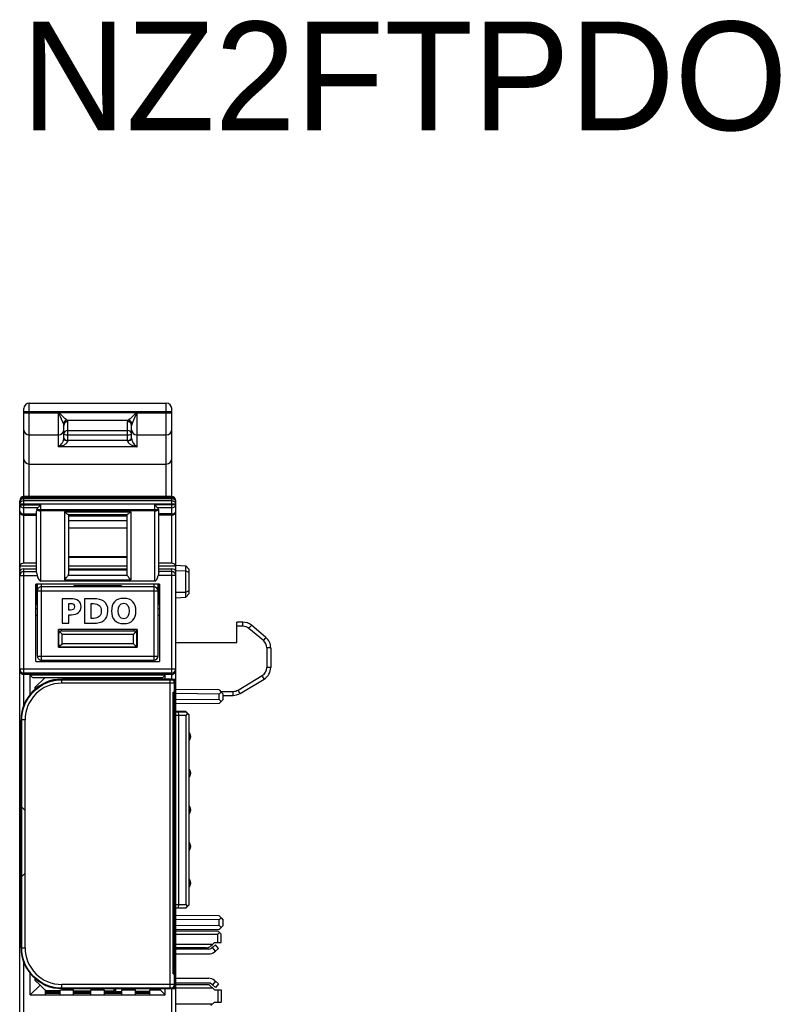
# Model space of a CAD drawing. Extents: x 0 to 182, y 0 to 177.
# Tile 9 of 14: x 0 to 56, y 104 to 177. Entities that reach past the tile are written whole.
import ezdxf

# ---------------------------------------------------------------- set-up
doc = ezdxf.new("R2010")
doc.units = 0
doc.header["$LTSCALE"] = 11.513731
doc.header["$MEASUREMENT"] = 0
doc.layers.get('0').update_dxf_attribs({"linetype": 'CONTINUOUS'})
doc.styles.add('TEXTSTYLE_3', font='txt')

msp = doc.modelspace()

# ---------------------------------------------------------------- linework, layer by layer
at = {"color": 7, "linetype": 'CONTINUOUS'}
for p, q in [((0.7987, 136.7219), (0.7987, 148.1114)), ((1.1986, 141.625), (1.1986, 148.5114)), ((1.1986, 148.5114), (11.2986, 148.5114)), ((11.2986, 141.625), (11.2986, 148.5114)), ((11.6986, 136.7219), (11.6986, 148.1114)), ((0.7987, 147.9113), (11.6986, 147.9113)), ((0.7987, 147.7896), (3.3725, 147.7896)), ((3.3487, 145.3006), (3.3487, 147.8369)), ((3.3725, 147.7896), (3.3487, 147.8369)), ((3.3904, 147.8051), (3.3487, 147.8369)), ((3.3487, 147.8369), (9.1485, 147.8369)), ((3.3904, 147.8051), (3.3725, 147.7896)), ((3.3907, 147.7549), (3.3725, 147.7896)), ((3.4186, 147.7814), (3.3904, 147.8051)), ((3.4186, 147.6956), (3.3907, 147.7549)), ((3.472, 147.7314), (3.4186, 147.7814)), ((3.4986, 147.5182), (3.4186, 147.6956)), ((3.5764, 147.6291), (3.472, 147.7314)), ((3.6577, 147.1637), (3.4986, 147.5182)), ((3.6784, 147.5302), (3.5764, 147.6291)), ((3.7993, 147.4172), (3.6784, 147.5302)), ((3.8568, 147.3666), (3.7993, 147.4172)), ((3.934, 147.3032), (3.8568, 147.3666)), ((3.9685, 147.2773), (3.934, 147.3032)), ((8.5635, 147.3036), (8.5288, 147.2777)), ((8.6414, 147.3673), (8.5635, 147.3036)), ((8.6993, 147.4186), (8.6414, 147.3673)), ((8.8216, 147.533), (8.6993, 147.4186)), ((8.9597, 147.6673), (8.8216, 147.533)), ((8.9628, 147.4386), (8.8295, 147.1416)), ((9.0307, 147.7366), (8.9597, 147.6673)), ((9.0417, 147.6146), (8.9628, 147.4386)), ((9.0806, 147.7831), (9.0307, 147.7366)), ((9.0821, 147.7035), (9.0417, 147.6146)), ((9.1069, 147.8051), (9.0806, 147.7831)), ((9.11, 147.7617), (9.0821, 147.7035)), ((9.1485, 147.8369), (9.1069, 147.8051)), ((9.1069, 147.8051), (9.1247, 147.7896)), ((9.1247, 147.7896), (9.11, 147.7617)), ((9.1485, 147.8369), (9.1247, 147.7896)), ((9.1247, 147.7896), (11.6986, 147.7896)), ((9.1485, 145.3006), (9.1485, 147.8369)), ((3.7201, 147.0242), (3.6577, 147.1637)), ((3.7487, 145.9), (3.7487, 146.8588)), ((3.9988, 147.2574), (3.9685, 147.2773)), ((3.9988, 147.2574), (8.4981, 147.2574)), ((4.0484, 145.7384), (4.0484, 147.1489)), ((8.4485, 145.7384), (8.4485, 147.1489)), ((8.5288, 147.2777), (8.4981, 147.2574)), ((8.7485, 145.9), (8.7485, 146.8588)), ((8.8295, 147.1416), (8.7768, 147.0242)), ((1.1986, 146.1787), (3.3487, 146.1787)), ((3.7363, 145.8104), (3.7452, 145.8563)), ((3.7452, 145.8563), (3.7487, 145.9)), ((4.0484, 146.5015), (8.4485, 146.5015)), ((4.0484, 146.1797), (8.4485, 146.1797)), ((8.7485, 145.9), (8.7496, 145.8759)), ((8.7496, 145.8759), (8.7527, 145.8507)), ((8.7527, 145.8507), (8.7592, 145.8184)), ((9.1485, 146.1787), (11.2986, 146.1787)), ((3.3487, 145.3006), (3.4069, 145.3412)), ((3.3487, 145.3006), (3.4493, 145.3223)), ((9.1485, 145.3006), (3.3487, 145.3006)), ((3.4069, 145.3412), (3.4641, 145.3891)), ((3.4493, 145.3223), (3.5485, 145.3502)), ((3.4641, 145.3891), (3.5199, 145.4442)), ((3.5199, 145.4442), (3.5743, 145.5066)), ((3.5485, 145.3502), (3.6467, 145.385)), ((3.5743, 145.5066), (3.6006, 145.541)), ((3.6006, 145.541), (3.6264, 145.5772)), ((3.6264, 145.5772), (3.6508, 145.6154)), ((3.6467, 145.385), (3.6963, 145.4056)), ((3.6508, 145.6154), (3.6743, 145.6568)), ((3.6743, 145.6568), (3.6915, 145.6906)), ((3.6915, 145.6906), (3.7073, 145.7257)), ((3.6963, 145.4056), (3.7452, 145.4287)), ((3.7073, 145.7257), (3.7232, 145.7677)), ((3.7232, 145.7677), (3.7363, 145.8104)), ((3.7452, 145.4287), (3.7914, 145.4525)), ((3.7914, 145.4525), (3.8365, 145.4787)), ((3.8365, 145.4787), (3.8865, 145.5121)), ((3.8865, 145.5121), (3.934, 145.5497)), ((3.934, 145.5497), (3.9564, 145.57)), ((3.9564, 145.57), (3.9778, 145.5913)), ((3.9778, 145.5913), (4.0088, 145.6303)), ((4.0088, 145.6303), (4.0222, 145.6509)), ((4.0222, 145.6509), (4.0332, 145.6723)), ((4.0332, 145.6723), (4.0415, 145.6943)), ((4.0415, 145.6943), (4.0467, 145.7161)), ((4.0467, 145.7161), (4.0484, 145.7384)), ((8.4485, 145.7694), (4.0484, 145.7694)), ((8.4485, 145.7384), (8.4516, 145.7109)), ((8.4516, 145.7109), (8.4599, 145.6826)), ((8.4599, 145.6826), (8.4729, 145.6547)), ((8.4729, 145.6547), (8.4853, 145.6347)), ((8.4853, 145.6347), (8.4991, 145.6154)), ((8.4991, 145.6154), (8.5291, 145.5813)), ((8.5291, 145.5813), (8.5622, 145.5503)), ((8.5622, 145.5503), (8.5959, 145.5228)), ((8.5959, 145.5228), (8.6314, 145.4976)), ((8.6314, 145.4976), (8.6714, 145.4725)), ((8.6714, 145.4725), (8.7124, 145.449)), ((8.7124, 145.449), (8.7541, 145.4273)), ((8.7541, 145.4273), (8.7968, 145.4077)), ((8.7592, 145.8184), (8.7678, 145.786)), ((8.7678, 145.786), (8.7882, 145.7298)), ((8.7882, 145.7298), (8.804, 145.694)), ((8.7968, 145.4077), (8.8833, 145.3726)), ((8.804, 145.694), (8.8212, 145.6595)), ((8.8212, 145.6595), (8.8443, 145.6189)), ((8.8443, 145.6189), (8.8688, 145.5803)), ((8.8688, 145.5803), (8.9146, 145.5169)), ((8.8833, 145.3726), (8.9708, 145.3433)), ((8.9146, 145.5169), (8.9708, 145.4511)), ((8.9708, 145.4511), (9.029, 145.3932)), ((8.9708, 145.3433), (9.0593, 145.3195)), ((9.029, 145.3932), (9.0882, 145.3429)), ((9.0593, 145.3195), (9.1485, 145.3006)), ((9.0882, 145.3429), (9.1485, 145.3006)), ((1.1986, 144.0273), (11.2986, 144.0273)), ((11.6986, 141.625), (0.7987, 141.625)), ((11.6986, 141.5557), (0.7987, 141.5557)), ((0.4986, 20.9262), (0.4986, 141.3249)), ((0.4986, 141.102), (11.9986, 141.102)), ((0.4986, 141.02), (2.0485, 141.02)), ((11.6986, 141.4679), (0.7987, 141.4679)), ((11.6986, 141.3142), (0.7987, 141.3142)), ((1.8363, 140.8078), (0.7987, 140.8078)), ((1.8363, 140.8078), (2.0485, 141.02)), ((2.0485, 135.4063), (2.0485, 141.02)), ((10.4487, 135.4063), (10.4487, 141.02)), ((10.6606, 140.8078), (10.4487, 141.02)), ((11.9986, 141.02), (10.4487, 141.02)), ((11.6986, 140.8078), (10.6606, 140.8078)), ((11.9986, 140.5605), (11.9986, 141.3249)), ((0.7987, 140.3482), (1.7485, 140.3482)), ((0.7987, 140.2604), (1.7485, 140.2604)), ((1.7485, 136.0326), (1.7485, 140.5477)), ((1.7557, 140.6569), (1.7605, 140.6793)), ((1.7605, 140.6793), (10.7367, 140.6793)), ((10.4487, 140.5766), (2.0485, 140.5766)), ((3.7986, 140.5133), (3.7986, 135.5055)), ((3.7986, 140.5133), (3.8727, 140.4464)), ((3.7986, 140.5133), (8.6986, 140.5133)), ((3.8727, 140.4464), (3.9475, 140.3868)), ((3.9475, 140.3868), (3.9833, 140.3613)), ((3.9833, 140.3613), (4.0174, 140.34)), ((4.0174, 140.34), (4.0412, 140.3272)), ((4.0412, 140.3272), (4.0629, 140.3189)), ((4.0629, 140.3189), (4.0804, 140.3158)), ((4.0804, 140.3158), (8.4168, 140.3158)), ((4.0987, 140.3158), (4.0987, 135.9044)), ((4.0987, 140.2225), (8.3985, 140.2225)), ((8.3985, 140.3158), (8.3985, 135.9044)), ((8.4316, 140.3179), (8.4168, 140.3158)), ((8.4499, 140.3245), (8.4316, 140.3179)), ((8.4774, 140.3386), (8.4499, 140.3245)), ((8.5077, 140.3572), (8.4774, 140.3386)), ((8.5701, 140.4023), (8.5077, 140.3572)), ((8.6342, 140.455), (8.5701, 140.4023)), ((8.6986, 140.5133), (8.6342, 140.455)), ((8.6986, 140.5133), (8.6986, 135.5055)), ((10.7416, 140.6569), (10.7367, 140.6793)), ((10.7484, 136.0326), (10.7484, 140.5477)), ((11.6986, 140.3482), (10.7484, 140.3482)), ((11.6986, 140.2604), (10.7484, 140.2604)), ((11.9986, 20.9262), (11.9986, 140.5594)), ((4.0987, 139.8635), (8.3985, 139.8635)), ((4.0987, 139.3292), (8.3985, 139.3292)), ((4.0987, 137.2146), (8.3985, 137.2146)), ((4.0987, 137.1763), (8.3985, 137.1763)), ((0.5196, 136.538), (1.7485, 136.538)), ((1.7485, 136.7219), (0.7987, 136.7219)), ((4.0987, 136.538), (8.3985, 136.538)), ((11.6986, 136.7219), (10.7484, 136.7219)), ((10.7484, 136.538), (11.9777, 136.538)), ((11.9986, 136.5765), (12.749, 136.5369)), ((12.749, 134.2156), (12.749, 136.5369)), ((12.749, 136.5369), (12.9988, 136.26)), ((0.4986, 135.8169), (1.7946, 135.8169)), ((0.7987, 126.2533), (0.7987, 136.2965)), ((0.7987, 136.2965), (1.7485, 136.2965)), ((0.7987, 136.0991), (1.7485, 136.0991)), ((1.7485, 136.0326), (1.7495, 136.0119)), ((1.7495, 136.0119), (1.7571, 135.9668)), ((1.7571, 135.9668), (1.7626, 135.9427)), ((1.7626, 135.9427), (1.7757, 135.893)), ((1.7757, 135.893), (1.7946, 135.8169)), ((3.9454, 135.6564), (3.986, 135.7043)), ((3.986, 135.7043), (4.0246, 135.7528)), ((4.0246, 135.7528), (4.0474, 135.7845)), ((4.0474, 135.7845), (4.0677, 135.8155)), ((4.0677, 135.8155), (4.0839, 135.8445)), ((4.0839, 135.8445), (8.4133, 135.8445)), ((4.0987, 136.2965), (8.3985, 136.2965)), ((4.0987, 136.2279), (8.3985, 136.2279)), ((8.4295, 135.8155), (8.4133, 135.8445)), ((8.4499, 135.7845), (8.4295, 135.8155)), ((8.4726, 135.7528), (8.4499, 135.7845)), ((8.5108, 135.7043), (8.4726, 135.7528)), ((8.5518, 135.6564), (8.5108, 135.7043)), ((10.7216, 135.893), (10.7026, 135.8169)), ((11.9986, 135.8169), (10.7026, 135.8169)), ((10.7346, 135.9427), (10.7216, 135.893)), ((10.7401, 135.9668), (10.7346, 135.9427)), ((10.7474, 136.0119), (10.7401, 135.9668)), ((10.7484, 136.0326), (10.7474, 136.0119)), ((10.7484, 136.2965), (11.6986, 136.2965)), ((11.6986, 136.0991), (10.7484, 136.0991)), ((11.6986, 128.1592), (11.6986, 136.2965)), ((11.9986, 136.1762), (12.749, 136.16)), ((12.749, 136.16), (12.9988, 136.0453)), ((12.9988, 134.493), (12.9988, 136.26)), ((1.6985, 129.4762), (1.6985, 135.1765)), ((10.7987, 135.1765), (1.6985, 135.1765)), ((1.7261, 135.1765), (1.7261, 134.5029)), ((1.7423, 135.1765), (1.7423, 134.5033)), ((1.7743, 133.6765), (1.7743, 135.1765)), ((1.7987, 129.8765), (1.7987, 135.1765)), ((10.4487, 135.4063), (2.0485, 135.4063)), ((2.0985, 129.5765), (2.0985, 135.1765)), ((10.3984, 134.9763), (2.0985, 134.9763)), ((3.7986, 135.5055), (3.8744, 135.5802)), ((3.7986, 135.5055), (8.6986, 135.5055)), ((3.8744, 135.5802), (3.9454, 135.6564)), ((4.4987, 135.0635), (4.4987, 134.9763)), ((7.9986, 135.0635), (4.4987, 135.0635)), ((7.9986, 135.0635), (7.9986, 134.9763)), ((8.6228, 135.5802), (8.5518, 135.6564)), ((8.6986, 135.5055), (8.6228, 135.5802)), ((10.3984, 129.5765), (10.3984, 135.1765)), ((10.6985, 129.8765), (10.6985, 135.1765)), ((10.7229, 133.6765), (10.7229, 135.1765)), ((10.7987, 135.1765), (10.7987, 129.4762)), ((1.7261, 134.5029), (1.7423, 134.5033)), ((1.7274, 134.1409), (1.7261, 134.5029)), ((1.7423, 134.5033), (1.7409, 134.1416)), ((1.7987, 134.6762), (10.6985, 134.6762)), ((11.9986, 134.5763), (12.749, 134.5925)), ((12.749, 134.5925), (12.9988, 134.7076)), ((12.749, 134.2156), (12.9988, 134.493)), ((1.7987, 133.6765), (1.6985, 133.6765)), ((1.7987, 133.6689), (1.6985, 133.6689)), ((1.7409, 134.1416), (1.7274, 134.1409)), ((10.7987, 133.6765), (10.6985, 133.6765)), ((10.7987, 133.6689), (10.6985, 133.6689)), ((11.9986, 134.1763), (12.749, 134.2156)), ((1.6985, 133.3788), (1.7987, 133.3788)), ((1.6985, 132.8865), (1.7987, 132.8865)), ((10.6985, 133.3788), (10.7987, 133.3788)), ((10.6985, 132.8865), (10.7987, 132.8865)), ((16.4986, 130.8763), (16.4986, 132.3763)), ((16.9344, 132.3763), (16.4986, 132.3763)), ((16.9451, 132.0762), (16.4986, 132.0762)), ((18.6415, 131.2497), (17.5773, 132.1424)), ((3.3487, 130.5263), (3.3487, 131.8265)), ((9.1485, 131.8265), (3.3487, 131.8265)), ((3.3735, 130.7388), (3.3735, 131.8265)), ((3.4321, 131.6804), (3.6236, 131.4888)), ((3.5737, 131.7389), (3.5737, 131.8265)), ((3.5737, 131.7389), (8.9235, 131.7389)), ((3.6236, 130.7888), (3.6236, 131.4888)), ((3.6236, 131.4888), (8.8736, 131.4888)), ((9.0652, 131.6804), (8.8736, 131.4888)), ((8.8736, 130.7888), (8.8736, 131.4888)), ((8.9235, 131.7389), (8.9235, 131.8265)), ((9.1237, 130.7388), (9.1237, 131.8265)), ((9.1485, 131.8265), (9.1485, 130.5263)), ((18.4589, 131.02), (17.395, 131.9126)), ((3.3987, 130.642), (3.3987, 130.539)), ((3.4321, 130.5976), (3.6236, 130.7888)), ((8.8736, 130.7888), (3.6236, 130.7888)), ((9.0652, 130.5976), (8.8736, 130.7888)), ((9.0986, 130.642), (9.0986, 130.539)), ((11.9986, 130.8763), (16.4986, 130.8763)), ((3.3487, 130.539), (3.5723, 130.539)), ((3.3487, 130.5263), (9.1485, 130.5263)), ((8.9235, 130.539), (3.5737, 130.539)), ((7.4487, 130.539), (7.4487, 130.5263)), ((7.5486, 130.5263), (7.5486, 130.539)), ((8.5487, 130.5263), (8.5487, 130.539)), ((8.6486, 130.539), (8.6486, 130.5263)), ((9.1485, 130.539), (8.9246, 130.539)), ((18.709, 130.4835), (18.709, 129.0425)), ((18.9987, 130.4835), (18.709, 130.4835)), ((18.9987, 130.4835), (18.9987, 129.0425)), ((1.6985, 129.4762), (10.7987, 129.4762)), ((1.7987, 129.8765), (10.6985, 129.8765)), ((2.0985, 129.5765), (10.3984, 129.5765)), ((0.4986, 128.9264), (11.9986, 128.9264)), ((0.5013, 128.7586), (0.4986, 128.7951)), ((0.5093, 128.7228), (0.5013, 128.7586)), ((0.5234, 128.6852), (0.5093, 128.7228)), ((0.5441, 128.6494), (0.5234, 128.6852)), ((0.5713, 128.6156), (0.5441, 128.6494)), ((0.6043, 128.5857), (0.5713, 128.6156)), ((0.6436, 128.5595), (0.6043, 128.5857)), ((0.6787, 128.5429), (0.6436, 128.5595)), ((0.717, 128.5305), (0.6787, 128.5429)), ((0.7573, 128.5226), (0.717, 128.5305)), ((0.7987, 128.5202), (0.7573, 128.5226)), ((11.6986, 128.6273), (0.7987, 128.6273)), ((11.6986, 128.5202), (0.7987, 128.5202)), ((1.2737, 127.0722), (1.2737, 128.4764)), ((1.4736, 128.2763), (1.2737, 128.4764)), ((11.2235, 128.4764), (1.2737, 128.4764)), ((11.0237, 128.2763), (11.2235, 128.4764)), ((11.2235, 128.1764), (11.2235, 128.4764)), ((11.6986, 128.5202), (11.7399, 128.5226)), ((11.7399, 128.5226), (11.7802, 128.5305)), ((11.7802, 128.5305), (11.8185, 128.5429)), ((11.8185, 128.5429), (11.8536, 128.5595)), ((11.8536, 128.5595), (11.8929, 128.5857)), ((11.8929, 128.5857), (11.926, 128.6156)), ((11.926, 128.6156), (11.9528, 128.6494)), ((11.9528, 128.6494), (11.9735, 128.6852)), ((11.9735, 128.6852), (11.988, 128.7228)), ((11.988, 128.7228), (11.9959, 128.7586)), ((11.9959, 128.7586), (11.9986, 128.7951)), ((16.5923, 127.3761), (18.3693, 128.4423)), ((18.9987, 129.0425), (18.709, 129.0425)), ((11.0237, 128.2763), (1.4736, 128.2763)), ((1.6486, 127.5762), (2.3486, 128.2763)), ((3.5985, 127.8763), (3.5985, 128.1764)), ((11.5987, 128.1764), (3.5985, 128.1764)), ((11.8987, 127.8763), (3.5985, 127.8763)), ((7.4487, 128.2763), (7.4487, 128.1764)), ((7.4563, 128.1764), (7.4563, 128.2763)), ((7.5486, 128.1764), (7.5486, 128.2763)), ((8.5487, 128.1764), (8.5487, 128.2763)), ((8.5587, 128.2763), (8.5587, 128.1764)), ((8.6411, 128.2763), (8.6411, 128.1764)), ((8.6486, 128.2763), (8.6486, 128.1764)), ((9.9485, 128.2763), (9.9485, 128.1764)), ((10.8487, 128.2763), (10.8487, 128.1764)), ((11.5987, 105.3764), (11.5987, 128.1764)), ((11.8987, 105.6765), (11.8987, 127.8763)), ((16.736, 127.1187), (18.513, 128.185)), ((1.6486, 127.456), (1.6486, 127.5762)), ((11.7985, 106.4612), (11.7985, 127.2262)), ((15.196, 127.3792), (11.9986, 127.4071)), ((15.196, 127.0791), (11.9986, 127.107)), ((15.196, 127.3792), (15.3473, 127.2276)), ((15.196, 127.0791), (15.3473, 127.2276)), ((15.196, 126.6736), (15.196, 127.0791)), ((15.2987, 127.2765), (16.232, 127.2765)), ((15.3473, 127.2276), (15.4985, 127.0763)), ((15.4985, 126.6764), (15.4985, 127.0763)), ((15.196, 126.6736), (11.9986, 126.6457)), ((15.196, 126.3739), (11.9986, 126.346)), ((15.196, 126.6736), (15.3473, 126.5251)), ((15.196, 126.3739), (15.3473, 126.5251)), ((15.3473, 126.5251), (15.4985, 126.6764)), ((15.4985, 126.9764), (16.2216, 126.9764)), ((12.7486, 125.8013), (11.9986, 125.8013)), ((11.9986, 125.7765), (12.7486, 125.7765)), ((12.1658, 125.7765), (12.1985, 125.5264)), ((12.8737, 125.6763), (12.7486, 125.8013)), ((12.9988, 125.5264), (12.7486, 125.7765)), ((12.8572, 125.668), (12.7573, 125.5264)), ((12.8737, 125.6763), (12.861, 125.6639)), ((12.8737, 125.6763), (12.9988, 125.5512)), ((12.9988, 111.5514), (12.9988, 125.5512)), ((0.5985, 108.3764), (0.5985, 125.1764)), ((0.8986, 125.1764), (0.5985, 125.1764)), ((0.8986, 108.3764), (0.8986, 125.1764)), ((11.9986, 125.5264), (12.7573, 125.5264)), ((12.1985, 125.5264), (12.1985, 111.5765)), ((12.7573, 111.5765), (12.7573, 125.5264)), ((13.0187, 123.7115), (13.0187, 124.1914)), ((13.0187, 121.0113), (13.0187, 121.4915)), ((0.5988, 118.7847), (0.8986, 118.485)), ((13.0187, 118.3113), (13.0187, 118.7912)), ((0.5389, 115.5601), (0.5389, 117.9927)), ((0.5389, 117.9927), (0.5985, 117.9927)), ((0.5985, 115.5601), (0.5389, 115.5601)), ((13.0187, 115.6114), (13.0187, 116.0913)), ((0.5988, 113.5854), (0.8986, 113.8851)), ((13.0187, 112.9115), (13.0187, 113.3914)), ((11.9986, 111.5765), (12.7573, 111.5765)), ((11.9986, 111.3264), (12.7486, 111.3264)), ((12.7486, 111.3012), (11.9986, 111.3012)), ((12.1985, 111.5765), (12.1658, 111.3264)), ((12.7486, 111.3012), (12.9988, 111.5514)), ((12.7486, 111.3264), (12.8572, 111.4349)), ((12.8572, 111.4349), (12.7573, 111.5765)), ((12.9988, 111.5765), (12.8572, 111.4349)), ((12.8737, 111.4263), (12.861, 111.4387)), ((15.196, 110.729), (11.9986, 110.7569)), ((15.196, 110.429), (11.9986, 110.4569)), ((15.196, 110.729), (15.3473, 110.5778)), ((15.196, 110.429), (15.3473, 110.5778)), ((15.196, 110.0238), (15.196, 110.429)), ((15.3473, 110.5778), (15.4985, 110.4262)), ((15.4985, 110.0262), (15.4985, 110.4262)), ((15.196, 110.0238), (11.9986, 109.9959)), ((15.196, 109.7238), (11.9986, 109.6959)), ((11.9986, 109.6263), (15.0985, 109.6263)), ((15.2236, 109.5015), (15.0985, 109.6263)), ((15.196, 110.0238), (15.3473, 109.875)), ((15.196, 109.7238), (15.3473, 109.875)), ((15.3473, 109.875), (15.4985, 110.0262)), ((11.9986, 109.3765), (15.0985, 109.3765)), ((15.0985, 109.3765), (15.2236, 109.5015)), ((15.0985, 108.7763), (15.0985, 109.3765)), ((15.3487, 109.3765), (15.2236, 109.5015)), ((15.3487, 108.7763), (15.3487, 109.3765)), ((0.5985, 108.3764), (0.8986, 108.3764)), ((14.6986, 108.6265), (11.9986, 108.6265)), ((14.2414, 108.3764), (11.9986, 108.3764)), ((14.4326, 108.2744), (11.9986, 108.2744)), ((14.5949, 108.5228), (14.6986, 108.6265)), ((14.702, 108.4088), (14.6255, 108.3443)), ((14.6986, 108.6265), (14.8485, 108.7763)), ((14.702, 108.4088), (14.9318, 108.6017)), ((14.927, 108.1407), (14.702, 108.4088)), ((14.8485, 108.7763), (15.3487, 108.7763)), ((14.8505, 108.0763), (14.927, 108.1407)), ((14.927, 108.1407), (15.1568, 108.3333)), ((15.1568, 108.3333), (14.9318, 108.6017)), ((11.9986, 107.9244), (14.4326, 107.9244)), ((0.7987, 101.4535), (0.7987, 107.2994)), ((1.2737, 104.9013), (1.2737, 106.4805)), ((1.6486, 105.9765), (1.6486, 106.0964)), ((1.9986, 105.6265), (1.6486, 105.9765)), ((11.9986, 106.1285), (14.4326, 106.1285)), ((14.8505, 105.9765), (14.927, 105.9121)), ((1.9986, 105.6265), (1.2737, 104.9013)), ((2.3486, 105.2765), (1.9986, 105.6265)), ((2.3486, 105.2765), (2.3985, 105.2765)), ((2.3985, 104.9013), (2.3985, 105.2765)), ((3.4738, 105.211), (2.3985, 105.2203)), ((3.4738, 104.9013), (3.4738, 105.2765)), ((3.4738, 105.2765), (4.4735, 105.2765)), ((3.5985, 105.3764), (3.5985, 105.6765)), ((11.8987, 105.6765), (3.5985, 105.6765)), ((11.5987, 105.3764), (3.5985, 105.3764)), ((4.4735, 104.9013), (4.4735, 105.2765)), ((5.7485, 104.9013), (5.7485, 105.2765)), ((5.7485, 105.2765), (6.7487, 105.2765)), ((6.7487, 104.9013), (6.7487, 105.2765)), ((7.4487, 105.3764), (7.4487, 105.1263)), ((7.4563, 105.1263), (7.4563, 105.3764)), ((7.5486, 105.3764), (7.5486, 105.1263)), ((8.0237, 104.9013), (8.0237, 105.2765)), ((8.0237, 105.2765), (9.0235, 105.2765)), ((8.5487, 105.3764), (8.5487, 105.2765)), ((8.6411, 105.3764), (8.6411, 105.2765)), ((8.6486, 105.3764), (8.6486, 105.2765)), ((9.0235, 104.9013), (9.0235, 105.2765)), ((10.0987, 104.9013), (10.0987, 105.2765)), ((10.0987, 105.2765), (10.8487, 105.2765)), ((10.8487, 105.3764), (10.8487, 105.2765)), ((10.8487, 105.2765), (11.2235, 104.9013)), ((11.2235, 104.9013), (11.2235, 105.3764)), ((11.6986, 103.3593), (11.6986, 105.3936)), ((14.4326, 105.7784), (11.9986, 105.7784)), ((11.9986, 105.6765), (14.4485, 105.6765)), ((11.9986, 105.4263), (14.6986, 105.4263)), ((14.4485, 105.6765), (14.8485, 105.2765)), ((14.702, 105.6441), (14.6255, 105.7082)), ((14.927, 105.9121), (14.702, 105.6441)), ((14.9318, 105.4511), (14.702, 105.6441)), ((14.8485, 105.2765), (15.3487, 105.2765)), ((15.1568, 105.7192), (14.927, 105.9121)), ((15.1568, 105.7192), (14.9318, 105.4511)), ((15.0985, 105.2765), (15.0985, 104.3763)), ((15.3487, 105.2765), (15.3487, 104.3763)), ((1.2737, 104.9013), (11.2235, 104.9013)), ((3.4738, 105.1263), (2.3985, 105.1263)), ((3.4738, 105.1173), (2.3985, 105.1173)), ((3.4738, 105.0188), (2.3985, 105.0188)), ((5.7485, 105.191), (4.4735, 105.2024)), ((5.7485, 105.1263), (4.4735, 105.1263)), ((5.7485, 105.1173), (4.4735, 105.1173)), ((5.7485, 105.0188), (4.4735, 105.0188)), ((7.4487, 105.1762), (6.7487, 105.1824)), ((8.0237, 105.1263), (6.7487, 105.1263)), ((8.0237, 105.1173), (6.7487, 105.1173)), ((8.0237, 105.0188), (6.7487, 105.0188)), ((9.0235, 105.1762), (10.0987, 105.1762)), ((10.0987, 105.1263), (9.0235, 105.1263)), ((10.0987, 105.1173), (9.0235, 105.1173)), ((10.0987, 105.0188), (9.0235, 105.0188)), ((14.6986, 104.2264), (11.9986, 104.2264)), ((14.5949, 104.1227), (14.8485, 104.3763)), ((14.8485, 104.3763), (15.3487, 104.3763))]:
    msp.add_line(p, q, dxfattribs=at)
for centre, radius, start, end in [((1.1987, 148.1113), 0.4001, 90.011629, 179.988058), ((11.2985, 148.1113), 0.4001, 0.010598, 89.984348), ((4.0267, 146.9418), 0.3171, 95.043617, 164.953527), ((8.4702, 146.9414), 0.3175, 15.100612, 84.966556), ((0.7987, 141.3249), 0.3001, 90.006952, 179.993776), ((0.7987, 141.2556), 0.3001, 90.006331, 179.993669), ((11.6986, 141.3249), 0.3001, 0.001912, 89.99736), ((11.6986, 141.2557), 0.3001, 0.002019, 89.997981), ((2.0516, 140.5942), 0.3032, 135.221098, 163.706326), ((10.4481, 140.5951), 0.3006, 16.25672, 45.025645), ((0.7987, 140.5605), 0.3001, 180.006331, 269.993669), ((2.573, 140.5479), 0.8245, 172.405911, 180.015088), ((11.6986, 140.5605), 0.3001, 270.002019, 359.997981), ((0.7962, 136.4208), 0.3009, 89.531741, 157.001808), ((11.7011, 136.4208), 0.3008, 22.988797, 90.477654), ((11.1834, 136.3541), 0.8153, 0.230909, 13.031551), ((2.0986, 134.6765), 0.2998, 90.011181, 180.049474), ((10.3984, 134.6762), 0.3001, 0.006331, 89.993669), ((16.935, 131.3776), 0.9987, 49.974359, 90.034689), ((16.9453, 131.3764), 0.6998, 50.008033, 90.016376), ((3.5736, 131.5388), 0.2001, 89.980661, 180.00988), ((8.9236, 131.5388), 0.2001, 359.990667, 90.019432), ((18.0087, 130.4835), 0.7003, 0.001476, 49.99435), ((17.9978, 130.4832), 1.0009, 0.017391, 49.979742), ((2.0985, 129.8763), 0.2998, 179.951508, 269.994572), ((10.3984, 129.8766), 0.3001, 270.000582, 359.992682), ((18.0091, 129.0424), 0.6999, 300.973546, 0.005956), ((17.9985, 129.0427), 1.0002, 300.955171, 359.984924), ((3.5986, 125.1763), 3.0001, 90.002352, 179.997583), ((3.5986, 125.1763), 2.7, 90.00191, 179.998018), ((11.5987, 127.8763), 0.3001, 359.998106, 90.002362), ((16.2214, 127.9778), 1.0013, 270.010841, 300.920604), ((16.232, 127.978), 0.7015, 269.994729, 300.902429), ((12.6982, 123.9515), 0.4004, 323.185941, 36.814059), ((11.7986, 121.7514), 0.1001, 359.927674, 90.075618), ((12.6976, 121.2514), 0.401, 323.210932, 36.789068), ((12.6981, 118.5513), 0.4005, 323.187992, 36.812008), ((11.7986, 116.3764), 0.1001, 359.926188, 90.075213), ((12.6981, 115.8514), 0.4005, 323.188233, 36.811767), ((12.6981, 113.1515), 0.4005, 323.188222, 36.811778), ((3.5986, 108.3765), 3.0001, 180.002374, 269.997681), ((3.5986, 108.3765), 2.7, 180.002405, 269.997595), ((14.2414, 108.8761), 0.4998, 269.999877, 315.010653), ((14.4326, 108.5755), 0.3011, 269.997347, 309.844323), ((14.4328, 108.5746), 0.6502, 269.980986, 309.971246), ((11.7986, 106.5614), 0.1001, 269.924787, 0.073812), ((14.4328, 105.4783), 0.6502, 50.02449, 90.014734), ((11.5987, 105.6765), 0.3001, 270.001478, 359.997501), ((14.4328, 105.4789), 0.2995, 49.939933, 90.033301)]:
    msp.add_arc(centre, radius, start, end, dxfattribs=at)
for points in [[(3.7483, 146.8588), (3.7504, 146.9153), (3.7411, 146.9718), (3.7204, 147.0242)], [(4.0484, 147.1489), (3.883, 147.1489), (3.7487, 147.019), (3.7487, 146.8588)], [(4.0488, 147.1489), (4.0488, 147.1905), (4.0305, 147.2302), (3.9988, 147.257)], [(8.4985, 147.257), (8.4667, 147.2302), (8.4485, 147.1905), (8.4485, 147.1489)], [(8.7485, 146.8588), (8.7485, 147.019), (8.6142, 147.1489), (8.4485, 147.1489)], [(8.7768, 147.0242), (8.7561, 146.9718), (8.7468, 146.9153), (8.7489, 146.8588)], [(0.7987, 146.5467), (0.7987, 146.3434), (0.9778, 146.1787), (1.1986, 146.1787)], [(3.3487, 146.1787), (3.5695, 146.1787), (3.7487, 146.3434), (3.7487, 146.5467)], [(4.0484, 146.5015), (3.883, 146.5015), (3.7487, 146.3899), (3.7487, 146.2525)], [(3.7487, 146.2525), (3.7487, 146.2125), (3.883, 146.1797), (4.0484, 146.1797)], [(3.7487, 145.9624), (3.7487, 145.8559), (3.883, 145.7694), (4.0484, 145.7694)], [(3.7487, 145.9), (3.7487, 145.8108), (3.883, 145.7384), (4.0484, 145.7384)], [(8.7485, 146.2525), (8.7485, 146.3899), (8.6142, 146.5015), (8.4485, 146.5015)], [(8.4485, 146.1797), (8.6142, 146.1797), (8.7485, 146.2125), (8.7485, 146.2525)], [(8.4485, 145.7694), (8.6142, 145.7694), (8.7485, 145.8559), (8.7485, 145.9624)], [(8.4485, 145.7384), (8.6142, 145.7384), (8.7485, 145.8108), (8.7485, 145.9)], [(8.7485, 146.5467), (8.7485, 146.3434), (8.9277, 146.1787), (9.1485, 146.1787)], [(11.2986, 146.1787), (11.5194, 146.1787), (11.6986, 146.3434), (11.6986, 146.5467)], [(0.7987, 144.3952), (0.7987, 144.1919), (0.9778, 144.0273), (1.1986, 144.0273)], [(11.2986, 144.0273), (11.5194, 144.0273), (11.6986, 144.1919), (11.6986, 144.3952)], [(0.7987, 141.4679), (0.633, 141.4679), (0.4986, 141.3728), (0.4986, 141.2557)], [(0.7987, 141.3142), (0.633, 141.3142), (0.4986, 141.2192), (0.4986, 141.102)], [(0.4986, 141.02), (0.4986, 140.9025), (0.633, 140.8078), (0.7987, 140.8078)], [(11.9986, 141.2557), (11.9986, 141.3728), (11.8643, 141.4679), (11.6986, 141.4679)], [(11.9986, 141.102), (11.9986, 141.2192), (11.8643, 141.3142), (11.6986, 141.3142)], [(11.6986, 140.8078), (11.8643, 140.8078), (11.9986, 140.9025), (11.9986, 141.02)], [(0.4986, 140.5605), (0.4986, 140.4433), (0.633, 140.3482), (0.7987, 140.3482)], [(1.7557, 140.6569), (1.7864, 140.6101), (1.908, 140.5766), (2.0485, 140.5766)], [(10.4487, 140.5766), (10.5893, 140.5766), (10.7109, 140.6101), (10.7416, 140.6569)], [(10.7484, 140.5477), (10.7484, 140.5842), (10.7464, 140.6207), (10.7416, 140.6569)], [(11.6986, 140.3482), (11.8643, 140.3482), (11.9986, 140.4433), (11.9986, 140.5605)], [(0.5196, 136.538), (0.5058, 136.4787), (0.4989, 136.4184), (0.4986, 136.3574)], [(0.7987, 136.2965), (0.633, 136.2965), (0.4986, 136.2162), (0.4986, 136.1173)], [(0.7987, 136.0991), (0.633, 136.0991), (0.4986, 135.9726), (0.4986, 135.8169)], [(1.7946, 135.8169), (1.8494, 135.5613), (1.9455, 135.4063), (2.0485, 135.4063)], [(4.0839, 135.8445), (4.0935, 135.8631), (4.0984, 135.8834), (4.0987, 135.9044)], [(8.3985, 135.9044), (8.3989, 135.8834), (8.4037, 135.8631), (8.4133, 135.8445)], [(10.4487, 135.4063), (10.5517, 135.4063), (10.6478, 135.5613), (10.7026, 135.8169)], [(11.9986, 136.1173), (11.9986, 136.2162), (11.8643, 136.2965), (11.6986, 136.2965)], [(11.9986, 135.8169), (11.9986, 135.9726), (11.8643, 136.0991), (11.6986, 136.0991)], [(16.9451, 132.0762), (16.9451, 132.2419), (16.9403, 132.3763), (16.9344, 132.3763)], [(17.395, 131.9126), (17.4998, 132.0376), (17.5808, 132.1396), (17.5773, 132.1424)], [(3.3735, 130.7388), (3.3735, 130.6282), (3.4631, 130.539), (3.5737, 130.539)], [(8.9235, 130.539), (9.0341, 130.539), (9.1237, 130.6282), (9.1237, 130.7388)], [(18.4589, 131.02), (18.5636, 131.1447), (18.6446, 131.247), (18.6415, 131.2497)], [(0.4986, 128.9264), (0.4986, 128.7613), (0.633, 128.6273), (0.7987, 128.6273)], [(11.6986, 128.6273), (11.8643, 128.6273), (11.9986, 128.7613), (11.9986, 128.9264)], [(18.513, 128.185), (18.5171, 128.1877), (18.4534, 128.3021), (18.3693, 128.4423)], [(11.8987, 127.1263), (11.8987, 127.1818), (11.854, 127.2262), (11.7985, 127.2262)], [(16.2216, 126.9764), (16.2275, 126.9764), (16.232, 127.1108), (16.232, 127.2765)], [(16.736, 127.1187), (16.7402, 127.1215), (16.6764, 127.2359), (16.5923, 127.3761)], [(12.9988, 124.2514), (12.9988, 124.2297), (13.0056, 124.2086), (13.0187, 124.1914)], [(13.0187, 123.7115), (13.0056, 123.694), (12.9988, 123.673), (12.9988, 123.6513)], [(11.7985, 122.5864), (11.854, 122.5864), (11.8987, 122.6312), (11.8987, 122.6863)], [(12.9988, 121.5515), (12.9988, 121.5298), (13.0056, 121.5087), (13.0187, 121.4915)], [(13.0187, 121.0113), (13.0056, 120.994), (12.9988, 120.973), (12.9988, 120.9513)], [(12.9988, 118.8515), (12.9988, 118.8298), (13.0056, 118.8088), (13.0187, 118.7912)], [(13.0187, 118.3113), (13.0056, 118.2941), (12.9988, 118.2731), (12.9988, 118.2514)], [(11.7985, 117.2113), (11.854, 117.2113), (11.8987, 117.2561), (11.8987, 117.3112)], [(12.9988, 116.1513), (12.9988, 116.1299), (13.0056, 116.1085), (13.0187, 116.0913)], [(13.0187, 115.6114), (13.0056, 115.5942), (12.9988, 115.5732), (12.9988, 115.5515)], [(12.9988, 113.4514), (12.9988, 113.4297), (13.0056, 113.4086), (13.0187, 113.3914)], [(13.0187, 112.9115), (13.0056, 112.8939), (12.9988, 112.8729), (12.9988, 112.8512)], [(11.7985, 111.8363), (11.854, 111.8363), (11.8987, 111.8811), (11.8987, 111.9365)], [(11.8987, 111.0015), (11.8987, 111.0567), (11.854, 111.1014), (11.7985, 111.1014)]]:
    msp.add_open_spline(points, degree=3, dxfattribs=at)
for points, knots in [([(3.641, 134.0976), (3.641, 134.0976), (4.2134, 134.0976), (4.2134, 134.0976), (4.7627, 134.0976), (5.0206, 133.9119), (5.0206, 133.5072), (5.0206, 133.1437), (4.755, 132.927), (4.3063, 132.927), (4.3063, 132.927), (4.1206, 132.927), (4.1206, 132.927), (4.1206, 132.927), (4.1206, 132.2979), (4.1206, 132.2979), (4.1206, 132.2979), (3.641, 132.2979), (3.641, 132.2979), (3.641, 132.2979), (3.641, 134.0976), (3.641, 134.0976)], [0, 0, 0, 0, 1, 1, 1, 2, 2, 2, 3, 3, 3, 4, 4, 4, 5, 5, 5, 6, 6, 6, 7, 7, 7, 7]), ([(4.1206, 133.2674), (4.1206, 133.2674), (4.2444, 133.2674), (4.2444, 133.2674), (4.4094, 133.2674), (4.5409, 133.3268), (4.5409, 133.5149), (4.5409, 133.698), (4.4094, 133.7572), (4.2444, 133.7572), (4.2444, 133.7572), (4.1206, 133.7572), (4.1206, 133.7572), (4.1206, 133.7572), (4.1206, 133.2674), (4.1206, 133.2674)], [0, 0, 0, 0, 1, 1, 1, 2, 2, 2, 3, 3, 3, 4, 4, 4, 5, 5, 5, 5]), ([(5.2823, 134.0976), (5.2823, 134.0976), (5.9372, 134.0976), (5.9372, 134.0976), (6.5637, 134.0976), (7.0021, 133.9018), (7.0021, 133.2055), (7.0021, 132.5325), (6.5509, 132.2979), (5.9372, 132.2979), (5.9372, 132.2979), (5.2823, 132.2979), (5.2823, 132.2979), (5.2823, 132.2979), (5.2823, 134.0976), (5.2823, 134.0976)], [0, 0, 0, 0, 1, 1, 1, 2, 2, 2, 3, 3, 3, 4, 4, 4, 5, 5, 5, 5]), ([(5.7618, 132.6538), (5.7618, 132.6538), (5.9475, 132.6538), (5.9475, 132.6538), (6.306, 132.6538), (6.507, 132.8393), (6.507, 133.1978), (6.507, 133.5562), (6.2982, 133.7418), (5.9475, 133.7418), (5.9475, 133.7418), (5.7618, 133.7418), (5.7618, 133.7418), (5.7618, 133.7418), (5.7618, 132.6538), (5.7618, 132.6538)], [0, 0, 0, 0, 1, 1, 1, 2, 2, 2, 3, 3, 3, 4, 4, 4, 5, 5, 5, 5]), ([(8.166, 134.1286), (8.759, 134.1286), (9.0684, 133.7753), (9.0684, 133.1978), (9.0684, 132.6254), (8.7539, 132.2669), (8.166, 132.2669), (7.5781, 132.2669), (7.2636, 132.6254), (7.2636, 133.1978), (7.2636, 133.7753), (7.5729, 134.1286), (8.166, 134.1286)], [0, 0, 0, 0, 1, 1, 1, 2, 2, 2, 3, 3, 3, 4, 4, 4, 4]), ([(8.166, 132.6228), (8.4573, 132.6228), (8.5734, 132.9013), (8.5734, 133.1978), (8.5734, 133.5097), (8.4573, 133.7728), (8.166, 133.7728), (7.8745, 133.7728), (7.7586, 133.5097), (7.7586, 133.1978), (7.7586, 132.9013), (7.8745, 132.6228), (8.166, 132.6228)], [0, 0, 0, 0, 1, 1, 1, 2, 2, 2, 3, 3, 3, 4, 4, 4, 4]), ([(11.9334, 105.3853), (11.9334, 105.3853), (3.6334, 105.3853), (3.6334, 105.3853), (2.8342, 105.3853), (2.0804, 105.6989), (1.5113, 106.2682), (0.942, 106.8373), (0.6285, 107.5911), (0.6285, 108.3903), (0.6285, 108.3903), (0.6285, 125.1366), (0.6285, 125.1366), (0.6285, 125.9358), (0.942, 126.6897), (1.5113, 127.2588), (2.0804, 127.8281), (2.8342, 128.1416), (3.6334, 128.1416), (3.6334, 128.1416), (11.9334, 128.1416), (11.9334, 128.1416), (11.9361, 128.1416), (11.9384, 128.1393), (11.9384, 128.1366), (11.9384, 128.1366), (11.9384, 105.3903), (11.9384, 105.3903), (11.9384, 105.3876), (11.9361, 105.3853), (11.9334, 105.3853)], [0, 0, 0, 0, 1, 1, 1, 2, 2, 2, 3, 3, 3, 4, 4, 4, 5, 5, 5, 6, 6, 6, 7, 7, 7, 8, 8, 8, 9, 9, 9, 10, 10, 10, 10]), ([(3.6334, 128.1316), (1.982, 128.1316), (0.6385, 126.788), (0.6385, 125.1366), (0.6385, 125.1366), (0.6385, 108.3903), (0.6385, 108.3903), (0.6385, 106.7389), (1.982, 105.3953), (3.6334, 105.3953), (3.6334, 105.3953), (11.9284, 105.3953), (11.9284, 105.3953), (11.9284, 105.3953), (11.9284, 128.1316), (11.9284, 128.1316), (11.9284, 128.1316), (3.6334, 128.1316), (3.6334, 128.1316)], [0, 0, 0, 0, 1, 1, 1, 2, 2, 2, 3, 3, 3, 4, 4, 4, 5, 5, 5, 6, 6, 6, 6]), ([(11.8987, 126.8631), (11.8984, 126.8641), (11.897, 126.8655), (11.897, 126.8655), (11.897, 126.8655), (11.8943, 126.8673), (11.8943, 126.8673), (11.8943, 126.8673), (11.885, 126.87), (11.885, 126.87), (11.885, 126.87), (11.8612, 126.8735), (11.8612, 126.8735), (11.8612, 126.8735), (11.8312, 126.8755), (11.8312, 126.8755), (11.8312, 126.8755), (11.7985, 126.8765), (11.7985, 126.8765)], [0, 0, 0, 0, 1, 1, 1, 2, 2, 2, 3, 3, 3, 4, 4, 4, 5, 5, 5, 6, 6, 6, 6]), ([(11.8987, 122.9495), (11.8984, 122.9488), (11.897, 122.9471), (11.897, 122.9471), (11.897, 122.9471), (11.8943, 122.9457), (11.8943, 122.9457), (11.8943, 122.9457), (11.885, 122.9429), (11.885, 122.9429), (11.885, 122.9429), (11.8612, 122.9391), (11.8612, 122.9391), (11.8612, 122.9391), (11.8312, 122.9371), (11.8312, 122.9371), (11.8312, 122.9371), (11.7985, 122.9364), (11.7985, 122.9364)], [0, 0, 0, 0, 1, 1, 1, 2, 2, 2, 3, 3, 3, 4, 4, 4, 5, 5, 5, 6, 6, 6, 6]), ([(11.8987, 121.4881), (11.8984, 121.4891), (11.897, 121.4905), (11.897, 121.4905), (11.897, 121.4905), (11.8943, 121.4922), (11.8943, 121.4922), (11.8943, 121.4922), (11.885, 121.495), (11.885, 121.495), (11.885, 121.495), (11.8612, 121.4984), (11.8612, 121.4984), (11.8612, 121.4984), (11.8312, 121.5008), (11.8312, 121.5008), (11.8312, 121.5008), (11.7985, 121.5015), (11.7985, 121.5015)], [0, 0, 0, 0, 1, 1, 1, 2, 2, 2, 3, 3, 3, 4, 4, 4, 5, 5, 5, 6, 6, 6, 6]), ([(11.8987, 117.5744), (11.8984, 117.5737), (11.897, 117.572), (11.897, 117.572), (11.897, 117.572), (11.8943, 117.5706), (11.8943, 117.5706), (11.8943, 117.5706), (11.885, 117.5679), (11.885, 117.5679), (11.885, 117.5679), (11.8612, 117.5645), (11.8612, 117.5645), (11.8612, 117.5645), (11.8312, 117.562), (11.8312, 117.562), (11.8312, 117.562), (11.7985, 117.5614), (11.7985, 117.5614)], [0, 0, 0, 0, 1, 1, 1, 2, 2, 2, 3, 3, 3, 4, 4, 4, 5, 5, 5, 6, 6, 6, 6]), ([(11.8987, 116.1134), (11.8984, 116.1141), (11.897, 116.1154), (11.897, 116.1154), (11.897, 116.1154), (11.8943, 116.1172), (11.8943, 116.1172), (11.8943, 116.1172), (11.885, 116.1199), (11.885, 116.1199), (11.885, 116.1199), (11.8612, 116.1234), (11.8612, 116.1234), (11.8612, 116.1234), (11.8312, 116.1258), (11.8312, 116.1258), (11.8312, 116.1258), (11.7985, 116.1265), (11.7985, 116.1265)], [0, 0, 0, 0, 1, 1, 1, 2, 2, 2, 3, 3, 3, 4, 4, 4, 5, 5, 5, 6, 6, 6, 6]), ([(11.8987, 112.1994), (11.8984, 112.1987), (11.897, 112.1973), (11.897, 112.1973), (11.897, 112.1973), (11.8943, 112.1956), (11.8943, 112.1956), (11.8943, 112.1956), (11.885, 112.1929), (11.885, 112.1929), (11.885, 112.1929), (11.8612, 112.1894), (11.8612, 112.1894), (11.8612, 112.1894), (11.8312, 112.187), (11.8312, 112.187), (11.8312, 112.187), (11.7985, 112.1863), (11.7985, 112.1863)], [0, 0, 0, 0, 1, 1, 1, 2, 2, 2, 3, 3, 3, 4, 4, 4, 5, 5, 5, 6, 6, 6, 6]), ([(11.8987, 110.7383), (11.8984, 110.739), (11.897, 110.7404), (11.897, 110.7404), (11.897, 110.7404), (11.8943, 110.7421), (11.8943, 110.7421), (11.8943, 110.7421), (11.885, 110.7449), (11.885, 110.7449), (11.885, 110.7449), (11.8612, 110.7483), (11.8612, 110.7483), (11.8612, 110.7483), (11.8312, 110.7507), (11.8312, 110.7507), (11.8312, 110.7507), (11.7985, 110.7514), (11.7985, 110.7514)], [0, 0, 0, 0, 1, 1, 1, 2, 2, 2, 3, 3, 3, 4, 4, 4, 5, 5, 5, 6, 6, 6, 6]), ([(11.8987, 106.8247), (11.8984, 106.8237), (11.897, 106.8223), (11.897, 106.8223), (11.897, 106.8223), (11.8943, 106.8206), (11.8943, 106.8206), (11.8943, 106.8206), (11.885, 106.8178), (11.885, 106.8178), (11.885, 106.8178), (11.8612, 106.8144), (11.8612, 106.8144), (11.8612, 106.8144), (11.8312, 106.812), (11.8312, 106.812), (11.8312, 106.812), (11.7985, 106.8113), (11.7985, 106.8113)], [0, 0, 0, 0, 1, 1, 1, 2, 2, 2, 3, 3, 3, 4, 4, 4, 5, 5, 5, 6, 6, 6, 6])]:
    msp.add_open_spline(points, degree=3, knots=knots, dxfattribs=at)

# ---------------------------------------------------------------- texts
at = {"color": 2, "linetype": 'CONTINUOUS', "insert": (0.6198, 176.6311), "char_height": 8, "width": 72, "attachment_point": 1, "style": 'TEXTSTYLE_3'}
msp.add_mtext('NZ2FTPDO ', dxfattribs=at)

doc.saveas('drawing.dxf')
